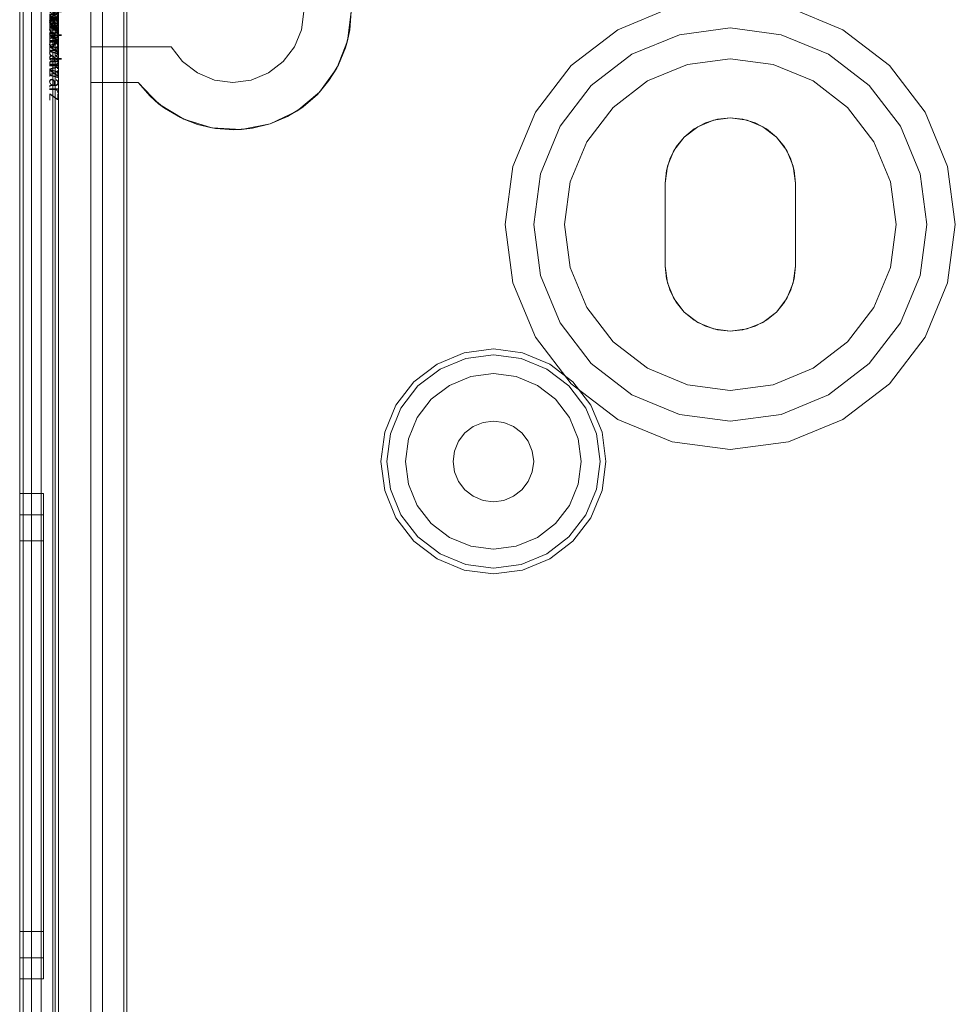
# Model space of a CAD drawing. Extents: x -743 to 300, y 62 to 1112.
# Tile 153 of 179: x 165.912 to 166.529, y 608.194 to 608.844. Entities that reach past the tile are written whole.
import ezdxf

# ---------------------------------------------------------------- set-up
doc = ezdxf.new("R2010")
doc.units = 0
doc.layers.get('0').update_dxf_attribs({"lineweight": 13})
doc.layers.add('AM_6-A06CPVAXL0', color=2, linetype='Continuous', lineweight=35, true_color=0xffff00)
doc.styles.get("Standard").update_dxf_attribs({"font": 'ARIALN.TTF'})

# ---------------------------------------------------------------- blocks, each defined once
blk = doc.blocks.new('Referenz-A06CPVAYL0')
at = {"color": 9, "linetype": 'ByBlock', "lineweight": 13, "ltscale": 0.13, "true_color": 0xc1c9c4}
for p, q in [((165.91216, 609.05991), (165.91216, 606.48178)), ((165.91216, 606.48178), (165.91216, 609.05991)), ((165.93404, 606.48178), (165.93404, 609.05991)), ((165.9356, 608.00522), (165.9356, 609.05991)), ((165.91216, 608.97397), (165.91216, 607.77084)), ((165.91216, 607.77084), (165.91216, 608.97397)), ((165.91997, 607.77084), (165.91997, 608.97397)), ((165.91997, 608.97397), (165.91997, 607.77084)), ((165.91216, 608.96616), (165.91216, 607.77084)), ((165.91216, 606.57553), (165.91216, 608.96616)), ((165.91997, 607.77084), (165.91997, 608.96616)), ((165.91997, 606.57553), (165.91997, 608.96616)), ((165.93404, 608.92241), (165.93404, 606.61928)), ((165.95904, 606.61928), (165.95904, 608.92241)), ((165.95904, 608.87241), (165.95904, 608.82553)), ((166.09806, 608.83684), (166.09966, 608.84897)), ((166.09966, 608.84897), (166.09806, 608.83684)), ((166.13091, 608.84897), (166.12849, 608.82966)), ((166.12996, 608.83682), (166.13091, 608.84897)), ((166.34249, 608.85172), (166.30669, 608.8369)), ((166.34249, 608.85172), (166.30669, 608.8369)), ((166.45513, 608.8369), (166.41933, 608.85172)), ((166.45513, 608.8369), (166.41933, 608.85172)), ((166.09338, 608.82553), (166.09806, 608.83684)), ((166.09806, 608.83684), (166.09338, 608.82553)), ((166.12713, 608.82497), (166.12996, 608.83682)), ((166.12849, 608.82966), (166.12996, 608.83682)), ((166.30669, 608.8369), (166.27595, 608.81331)), ((166.30669, 608.8369), (166.27595, 608.81331)), ((166.31607, 608.82066), (166.34735, 608.83361)), ((166.34735, 608.83361), (166.31607, 608.82066)), ((166.34735, 608.83361), (166.38091, 608.83803)), ((166.38091, 608.83803), (166.34735, 608.83361)), ((166.38091, 608.83803), (166.41448, 608.83361)), ((166.41448, 608.83361), (166.38091, 608.83803)), ((166.41448, 608.83361), (166.44575, 608.82066)), ((166.44575, 608.82066), (166.41448, 608.83361)), ((166.48587, 608.81331), (166.45513, 608.8369)), ((166.48587, 608.81331), (166.45513, 608.8369)), ((166.12849, 608.82966), (166.12136, 608.81154)), ((166.12713, 608.82497), (166.12849, 608.82966)), ((165.95904, 608.82553), (166.01219, 608.82553)), ((165.95904, 608.82553), (165.95904, 608.80209)), ((166.01219, 608.82553), (165.95904, 608.82553)), ((165.95904, 608.82553), (165.95904, 608.82553)), ((166.01219, 608.82553), (166.01964, 608.81582)), ((166.01964, 608.81582), (166.01219, 608.82553)), ((166.01219, 608.82553), (166.01219, 608.82553)), ((166.08593, 608.81582), (166.09338, 608.82553)), ((166.09338, 608.82553), (166.08593, 608.81582)), ((166.1225, 608.8137), (166.12713, 608.82497)), ((166.28921, 608.80005), (166.31607, 608.82066)), ((166.31607, 608.82066), (166.28921, 608.80005)), ((166.44575, 608.82066), (166.47261, 608.80005)), ((166.47261, 608.80005), (166.44575, 608.82066)), ((166.01964, 608.81582), (166.02935, 608.80838)), ((166.02935, 608.80838), (166.01964, 608.81582)), ((166.07622, 608.80838), (166.08593, 608.81582)), ((166.08593, 608.81582), (166.07622, 608.80838)), ((166.11616, 608.80329), (166.1225, 608.8137)), ((166.12136, 608.81154), (166.1225, 608.8137)), ((166.3526, 608.81399), (166.32622, 608.80307)), ((166.32622, 608.80307), (166.3526, 608.81399)), ((166.38091, 608.81772), (166.3526, 608.81399)), ((166.3526, 608.81399), (166.38091, 608.81772)), ((166.40922, 608.81399), (166.38091, 608.81772)), ((166.38091, 608.81772), (166.40922, 608.81399)), ((166.4356, 608.80307), (166.40922, 608.81399)), ((166.40922, 608.81399), (166.4356, 608.80307)), ((166.02935, 608.80838), (166.04065, 608.80369)), ((166.04065, 608.80369), (166.02935, 608.80838)), ((166.06492, 608.80369), (166.07622, 608.80838)), ((166.07622, 608.80838), (166.06492, 608.80369)), ((166.12136, 608.81154), (166.10998, 608.79575)), ((166.11616, 608.80329), (166.12136, 608.81154)), ((166.27595, 608.81331), (166.25236, 608.78256)), ((166.27595, 608.81331), (166.25236, 608.78256)), ((166.50946, 608.78256), (166.48587, 608.81331)), ((166.50946, 608.78256), (166.48587, 608.81331)), ((165.95904, 608.80209), (165.99029, 608.80209)), ((165.95904, 608.80209), (165.95904, 607.97788)), ((165.98091, 608.80209), (165.95904, 608.80209)), ((165.95904, 608.80209), (165.95904, 608.80209)), ((165.99029, 608.80209), (165.98091, 608.80209)), ((165.98091, 608.80209), (165.98091, 608.09667)), ((165.98091, 608.09667), (165.98091, 608.80209)), ((165.98091, 608.80209), (165.98091, 608.80209)), ((166.00381, 608.7881), (165.99029, 608.80209)), ((165.99029, 608.80209), (165.99833, 608.79295)), ((165.99029, 608.80209), (165.99029, 608.80209)), ((166.04065, 608.80369), (166.05279, 608.80209)), ((166.05279, 608.80209), (166.04065, 608.80369)), ((166.05279, 608.80209), (166.06492, 608.80369)), ((166.06492, 608.80369), (166.05279, 608.80209)), ((166.10829, 608.79399), (166.11616, 608.80329)), ((166.10998, 608.79575), (166.11616, 608.80329)), ((166.32622, 608.80307), (166.30357, 608.78568)), ((166.30357, 608.78568), (166.32622, 608.80307)), ((166.45825, 608.78568), (166.4356, 608.80307)), ((166.4356, 608.80307), (166.45825, 608.78568)), ((166.10998, 608.79575), (166.09505, 608.78326)), ((166.09907, 608.78603), (166.10829, 608.79399)), ((166.10829, 608.79399), (166.10998, 608.79575)), ((166.2686, 608.77319), (166.28921, 608.80005)), ((166.28921, 608.80005), (166.2686, 608.77319)), ((166.47261, 608.80005), (166.49322, 608.77319)), ((166.49322, 608.77319), (166.47261, 608.80005)), ((165.99833, 608.79295), (166.00771, 608.78516)), ((165.99833, 608.79295), (166.00381, 608.7881)), ((166.02038, 608.77788), (166.00381, 608.7881)), ((166.00381, 608.7881), (166.00771, 608.78516)), ((166.00771, 608.78516), (166.01818, 608.77893)), ((166.09505, 608.78326), (166.07749, 608.77485)), ((166.08872, 608.7796), (166.09907, 608.78603)), ((166.08872, 608.7796), (166.09505, 608.78326)), ((166.09505, 608.78326), (166.09907, 608.78603)), ((166.25236, 608.78256), (166.23753, 608.74676)), ((166.25236, 608.78256), (166.23753, 608.74676)), ((166.30357, 608.78568), (166.28619, 608.76303)), ((166.28619, 608.76303), (166.30357, 608.78568)), ((166.47563, 608.76303), (166.45825, 608.78568)), ((166.45825, 608.78568), (166.47563, 608.76303)), ((166.52429, 608.74676), (166.50946, 608.78256)), ((166.52429, 608.74676), (166.50946, 608.78256)), ((166.01818, 608.77893), (166.02949, 608.7744)), ((166.01818, 608.77893), (166.02038, 608.77788)), ((166.03896, 608.77208), (166.02038, 608.77788)), ((166.02038, 608.77788), (166.02949, 608.7744)), ((166.02949, 608.7744), (166.04137, 608.77168)), ((166.02949, 608.7744), (166.03896, 608.77208)), ((166.07749, 608.77485), (166.0584, 608.77105)), ((166.06567, 608.77191), (166.07749, 608.77485)), ((166.07749, 608.77485), (166.08872, 608.7796)), ((166.35704, 608.77142), (166.36447, 608.77539)), ((166.36447, 608.77539), (166.35704, 608.77142)), ((166.35943, 608.7729), (166.36979, 608.77719)), ((166.36979, 608.77719), (166.35943, 608.7729)), ((166.36447, 608.77539), (166.37253, 608.77783)), ((166.37253, 608.77783), (166.36447, 608.77539)), ((166.36979, 608.77719), (166.38091, 608.77866)), ((166.38091, 608.77866), (166.36979, 608.77719)), ((166.37253, 608.77783), (166.38091, 608.77866)), ((166.38091, 608.77866), (166.37253, 608.77783)), ((166.38091, 608.77866), (166.38929, 608.77783)), ((166.38929, 608.77783), (166.38091, 608.77866)), ((166.38091, 608.77866), (166.39203, 608.77719)), ((166.39203, 608.77719), (166.38091, 608.77866)), ((166.38929, 608.77783), (166.39735, 608.77539)), ((166.39735, 608.77539), (166.38929, 608.77783)), ((166.39203, 608.77719), (166.4024, 608.7729)), ((166.4024, 608.7729), (166.39203, 608.77719)), ((166.39735, 608.77539), (166.40478, 608.77142)), ((166.40478, 608.77142), (166.39735, 608.77539)), ((166.0584, 608.77105), (166.03896, 608.77208)), ((166.03896, 608.77208), (166.04137, 608.77168)), ((166.04137, 608.77168), (166.05353, 608.77085)), ((166.05353, 608.77085), (166.06567, 608.77191)), ((166.05353, 608.77085), (166.0584, 608.77105)), ((166.0584, 608.77105), (166.06567, 608.77191)), ((166.25564, 608.74191), (166.2686, 608.77319)), ((166.2686, 608.77319), (166.25564, 608.74191)), ((166.35053, 608.76607), (166.35943, 608.7729)), ((166.35943, 608.7729), (166.35053, 608.76607)), ((166.35053, 608.76607), (166.35704, 608.77142)), ((166.35704, 608.77142), (166.35053, 608.76607)), ((166.4024, 608.7729), (166.41129, 608.76607)), ((166.41129, 608.76607), (166.4024, 608.7729)), ((166.40478, 608.77142), (166.41129, 608.76607)), ((166.41129, 608.76607), (166.40478, 608.77142)), ((166.49322, 608.77319), (166.50618, 608.74191)), ((166.50618, 608.74191), (166.49322, 608.77319)), ((166.28619, 608.76303), (166.27526, 608.73665)), ((166.27526, 608.73665), (166.28619, 608.76303)), ((166.3437, 608.75717), (166.35053, 608.76607)), ((166.35053, 608.76607), (166.3437, 608.75717)), ((166.34518, 608.75956), (166.35053, 608.76607)), ((166.35053, 608.76607), (166.34518, 608.75956)), ((166.41129, 608.76607), (166.41664, 608.75956)), ((166.41664, 608.75956), (166.41129, 608.76607)), ((166.41129, 608.76607), (166.41812, 608.75717)), ((166.41812, 608.75717), (166.41129, 608.76607)), ((166.48656, 608.73665), (166.47563, 608.76303)), ((166.47563, 608.76303), (166.48656, 608.73665)), ((166.33941, 608.74681), (166.3437, 608.75717)), ((166.3437, 608.75717), (166.33941, 608.74681)), ((166.34121, 608.75213), (166.34518, 608.75956)), ((166.34518, 608.75956), (166.34121, 608.75213)), ((166.41664, 608.75956), (166.42061, 608.75213)), ((166.42061, 608.75213), (166.41664, 608.75956)), ((166.41812, 608.75717), (166.42242, 608.74681)), ((166.42242, 608.74681), (166.41812, 608.75717)), ((166.33877, 608.74407), (166.34121, 608.75213)), ((166.34121, 608.75213), (166.33877, 608.74407)), ((166.42061, 608.75213), (166.42305, 608.74407)), ((166.42305, 608.74407), (166.42061, 608.75213)), ((166.23753, 608.74676), (166.23247, 608.70834)), ((166.23753, 608.74676), (166.23247, 608.70834)), ((166.25122, 608.70834), (166.25564, 608.74191)), ((166.25564, 608.74191), (166.25122, 608.70834)), ((166.33794, 608.73569), (166.33941, 608.74681)), ((166.33941, 608.74681), (166.33794, 608.73569)), ((166.33794, 608.73569), (166.33877, 608.74407)), ((166.33877, 608.74407), (166.33794, 608.73569)), ((166.42242, 608.74681), (166.42388, 608.73569)), ((166.42388, 608.73569), (166.42242, 608.74681)), ((166.42305, 608.74407), (166.42388, 608.73569)), ((166.42388, 608.73569), (166.42305, 608.74407)), ((166.50618, 608.74191), (166.5106, 608.70834)), ((166.5106, 608.70834), (166.50618, 608.74191)), ((166.52935, 608.70834), (166.52429, 608.74676)), ((166.52935, 608.70834), (166.52429, 608.74676)), ((166.27526, 608.73665), (166.27154, 608.70834)), ((166.27154, 608.70834), (166.27526, 608.73665)), ((166.33794, 608.70834), (166.33794, 608.73569)), ((166.33794, 608.73569), (166.33794, 608.70834)), ((166.33794, 608.73569), (166.33794, 608.73569)), ((166.33794, 608.681), (166.33794, 608.73569)), ((166.33794, 608.73569), (166.33794, 608.681)), ((166.33794, 608.73569), (166.33794, 608.73569)), ((166.42388, 608.73569), (166.42388, 608.70834)), ((166.42388, 608.70834), (166.42388, 608.73569)), ((166.42388, 608.73569), (166.42388, 608.73569)), ((166.42388, 608.73569), (166.42388, 608.681)), ((166.42388, 608.681), (166.42388, 608.73569)), ((166.42388, 608.73569), (166.42388, 608.73569)), ((166.49029, 608.70834), (166.48656, 608.73665)), ((166.48656, 608.73665), (166.49029, 608.70834)), ((166.23247, 608.70834), (166.23753, 608.66993)), ((166.23247, 608.70834), (166.23753, 608.66993)), ((166.25564, 608.67478), (166.25122, 608.70834)), ((166.25122, 608.70834), (166.25564, 608.67478)), ((166.27154, 608.70834), (166.27526, 608.68004)), ((166.27526, 608.68004), (166.27154, 608.70834)), ((166.33794, 608.681), (166.33794, 608.70834)), ((166.33794, 608.70834), (166.33794, 608.681)), ((166.42388, 608.70834), (166.42388, 608.681)), ((166.42388, 608.681), (166.42388, 608.70834)), ((166.48656, 608.68004), (166.49029, 608.70834)), ((166.49029, 608.70834), (166.48656, 608.68004)), ((166.5106, 608.70834), (166.50618, 608.67478)), ((166.50618, 608.67478), (166.5106, 608.70834)), ((166.52429, 608.66993), (166.52935, 608.70834)), ((166.52429, 608.66993), (166.52935, 608.70834)), ((166.27526, 608.68004), (166.28619, 608.65366)), ((166.28619, 608.65366), (166.27526, 608.68004)), ((166.33877, 608.67262), (166.33794, 608.681)), ((166.33794, 608.681), (166.33877, 608.67262)), ((166.33794, 608.681), (166.33794, 608.681)), ((166.33941, 608.66988), (166.33794, 608.681)), ((166.33794, 608.681), (166.33941, 608.66988)), ((166.33794, 608.681), (166.33794, 608.681)), ((166.42388, 608.681), (166.42242, 608.66988)), ((166.42242, 608.66988), (166.42388, 608.681)), ((166.42388, 608.681), (166.42305, 608.67262)), ((166.42305, 608.67262), (166.42388, 608.681)), ((166.42388, 608.681), (166.42388, 608.681)), ((166.42388, 608.681), (166.42388, 608.681)), ((166.47563, 608.65366), (166.48656, 608.68004)), ((166.48656, 608.68004), (166.47563, 608.65366)), ((166.2686, 608.6435), (166.25564, 608.67478)), ((166.25564, 608.67478), (166.2686, 608.6435)), ((166.34121, 608.66456), (166.33877, 608.67262)), ((166.33877, 608.67262), (166.34121, 608.66456)), ((166.42305, 608.67262), (166.42061, 608.66456)), ((166.42061, 608.66456), (166.42305, 608.67262)), ((166.50618, 608.67478), (166.49322, 608.6435)), ((166.49322, 608.6435), (166.50618, 608.67478)), ((166.23753, 608.66993), (166.25236, 608.63413)), ((166.23753, 608.66993), (166.25236, 608.63413)), ((166.3437, 608.65952), (166.33941, 608.66988)), ((166.33941, 608.66988), (166.3437, 608.65952)), ((166.34518, 608.65713), (166.34121, 608.66456)), ((166.34121, 608.66456), (166.34518, 608.65713)), ((166.42061, 608.66456), (166.41664, 608.65713)), ((166.41664, 608.65713), (166.42061, 608.66456)), ((166.42242, 608.66988), (166.41812, 608.65952)), ((166.41812, 608.65952), (166.42242, 608.66988)), ((166.50946, 608.63413), (166.52429, 608.66993)), ((166.50946, 608.63413), (166.52429, 608.66993)), ((166.35053, 608.65062), (166.3437, 608.65952)), ((166.3437, 608.65952), (166.35053, 608.65062)), ((166.41812, 608.65952), (166.41129, 608.65062)), ((166.41129, 608.65062), (166.41812, 608.65952)), ((166.28619, 608.65366), (166.30357, 608.63101)), ((166.30357, 608.63101), (166.28619, 608.65366)), ((166.35053, 608.65062), (166.34518, 608.65713)), ((166.34518, 608.65713), (166.35053, 608.65062)), ((166.41664, 608.65713), (166.41129, 608.65062)), ((166.41129, 608.65062), (166.41664, 608.65713)), ((166.45825, 608.63101), (166.47563, 608.65366)), ((166.47563, 608.65366), (166.45825, 608.63101)), ((166.35704, 608.64527), (166.35053, 608.65062)), ((166.35053, 608.65062), (166.35704, 608.64527)), ((166.35943, 608.64379), (166.35053, 608.65062)), ((166.35053, 608.65062), (166.35943, 608.64379)), ((166.36447, 608.6413), (166.35704, 608.64527)), ((166.35704, 608.64527), (166.36447, 608.6413)), ((166.40478, 608.64527), (166.39735, 608.6413)), ((166.39735, 608.6413), (166.40478, 608.64527)), ((166.41129, 608.65062), (166.4024, 608.64379)), ((166.4024, 608.64379), (166.41129, 608.65062)), ((166.41129, 608.65062), (166.40478, 608.64527)), ((166.40478, 608.64527), (166.41129, 608.65062)), ((166.28921, 608.61664), (166.2686, 608.6435)), ((166.2686, 608.6435), (166.28921, 608.61664)), ((166.36979, 608.6395), (166.35943, 608.64379)), ((166.35943, 608.64379), (166.36979, 608.6395)), ((166.37253, 608.63886), (166.36447, 608.6413)), ((166.36447, 608.6413), (166.37253, 608.63886)), ((166.38091, 608.63803), (166.36979, 608.6395)), ((166.36979, 608.6395), (166.38091, 608.63803)), ((166.38091, 608.63803), (166.37253, 608.63886)), ((166.37253, 608.63886), (166.38091, 608.63803)), ((166.39203, 608.6395), (166.38091, 608.63803)), ((166.38091, 608.63803), (166.39203, 608.6395)), ((166.38929, 608.63886), (166.38091, 608.63803)), ((166.38091, 608.63803), (166.38929, 608.63886)), ((166.39735, 608.6413), (166.38929, 608.63886)), ((166.38929, 608.63886), (166.39735, 608.6413)), ((166.4024, 608.64379), (166.39203, 608.6395)), ((166.39203, 608.6395), (166.4024, 608.64379)), ((166.49322, 608.6435), (166.47261, 608.61664)), ((166.47261, 608.61664), (166.49322, 608.6435)), ((166.25236, 608.63413), (166.27595, 608.60338)), ((166.25236, 608.63413), (166.27595, 608.60338)), ((166.48587, 608.60338), (166.50946, 608.63413)), ((166.48587, 608.60338), (166.50946, 608.63413)), ((166.22466, 608.62631), (166.20545, 608.62378)), ((166.24387, 608.62378), (166.22466, 608.62631)), ((166.30357, 608.63101), (166.32622, 608.61362)), ((166.32622, 608.61362), (166.30357, 608.63101)), ((166.4356, 608.61362), (166.45825, 608.63101)), ((166.45825, 608.63101), (166.4356, 608.61362)), ((166.20545, 608.62378), (166.18755, 608.61637)), ((166.18946, 608.61306), (166.20644, 608.6201)), ((166.20644, 608.6201), (166.22466, 608.62249)), ((166.22466, 608.62249), (166.24288, 608.6201)), ((166.24288, 608.6201), (166.25986, 608.61306)), ((166.26177, 608.61637), (166.24387, 608.62378)), ((166.18755, 608.61637), (166.17218, 608.60458)), ((166.17488, 608.60187), (166.18946, 608.61306)), ((166.25986, 608.61306), (166.27444, 608.60187)), ((166.27714, 608.60458), (166.26177, 608.61637)), ((166.31607, 608.59603), (166.28921, 608.61664)), ((166.28921, 608.61664), (166.31607, 608.59603)), ((166.32622, 608.61362), (166.3526, 608.6027)), ((166.3526, 608.6027), (166.32622, 608.61362)), ((166.40922, 608.6027), (166.4356, 608.61362)), ((166.4356, 608.61362), (166.40922, 608.6027)), ((166.47261, 608.61664), (166.44575, 608.59603)), ((166.44575, 608.59603), (166.47261, 608.61664)), ((166.20966, 608.60809), (166.19568, 608.6023)), ((166.20966, 608.60809), (166.19568, 608.6023)), ((166.22466, 608.61006), (166.20966, 608.60809)), ((166.22466, 608.61006), (166.20966, 608.60809)), ((166.23966, 608.60809), (166.22466, 608.61006)), ((166.23966, 608.60809), (166.22466, 608.61006)), ((166.25365, 608.6023), (166.23966, 608.60809)), ((166.25365, 608.6023), (166.23966, 608.60809)), ((166.17218, 608.60458), (166.16039, 608.5892)), ((166.16369, 608.58729), (166.17488, 608.60187)), ((166.19568, 608.6023), (166.18367, 608.59309)), ((166.19568, 608.6023), (166.18367, 608.59309)), ((166.26565, 608.59309), (166.25365, 608.6023)), ((166.26565, 608.59309), (166.25365, 608.6023)), ((166.27444, 608.60187), (166.28563, 608.58729)), ((166.27595, 608.60338), (166.30669, 608.57979)), ((166.27595, 608.60338), (166.30669, 608.57979)), ((166.28894, 608.5892), (166.27714, 608.60458)), ((166.3526, 608.6027), (166.38091, 608.59897)), ((166.38091, 608.59897), (166.3526, 608.6027)), ((166.38091, 608.59897), (166.40922, 608.6027)), ((166.40922, 608.6027), (166.38091, 608.59897)), ((166.45513, 608.57979), (166.48587, 608.60338)), ((166.45513, 608.57979), (166.48587, 608.60338)), ((166.18367, 608.59309), (166.17446, 608.58108)), ((166.18367, 608.59309), (166.17446, 608.58108)), ((166.27486, 608.58108), (166.26565, 608.59309)), ((166.27486, 608.58108), (166.26565, 608.59309)), ((166.34735, 608.58308), (166.31607, 608.59603)), ((166.31607, 608.59603), (166.34735, 608.58308)), ((166.44575, 608.59603), (166.41448, 608.58308)), ((166.41448, 608.58308), (166.44575, 608.59603)), ((166.16039, 608.5892), (166.15297, 608.5713)), ((166.15666, 608.57032), (166.16369, 608.58729)), ((166.28563, 608.58729), (166.29266, 608.57032)), ((166.29635, 608.5713), (166.28894, 608.5892)), ((166.17446, 608.58108), (166.16867, 608.5671)), ((166.17446, 608.58108), (166.16867, 608.5671)), ((166.28065, 608.5671), (166.27486, 608.58108)), ((166.28065, 608.5671), (166.27486, 608.58108)), ((166.30669, 608.57979), (166.34249, 608.56497)), ((166.30669, 608.57979), (166.34249, 608.56497)), ((166.38091, 608.57866), (166.34735, 608.58308)), ((166.34735, 608.58308), (166.38091, 608.57866)), ((166.41448, 608.58308), (166.38091, 608.57866)), ((166.38091, 608.57866), (166.41448, 608.58308)), ((166.41933, 608.56497), (166.45513, 608.57979)), ((166.41933, 608.56497), (166.45513, 608.57979)), ((166.21138, 608.5751), (166.20588, 608.57088)), ((166.20588, 608.57088), (166.21138, 608.5751)), ((166.21779, 608.57775), (166.21138, 608.5751)), ((166.21138, 608.5751), (166.21779, 608.57775)), ((166.22466, 608.57866), (166.21779, 608.57775)), ((166.21779, 608.57775), (166.22466, 608.57866)), ((166.23154, 608.57775), (166.22466, 608.57866)), ((166.22466, 608.57866), (166.23154, 608.57775)), ((166.23794, 608.5751), (166.23154, 608.57775)), ((166.23154, 608.57775), (166.23794, 608.5751)), ((166.24344, 608.57088), (166.23794, 608.5751)), ((166.23794, 608.5751), (166.24344, 608.57088)), ((166.15297, 608.5713), (166.15044, 608.55209)), ((166.15426, 608.55209), (166.15666, 608.57032)), ((166.16867, 608.5671), (166.16669, 608.55209)), ((166.16867, 608.5671), (166.16669, 608.55209)), ((166.20588, 608.57088), (166.20166, 608.56538)), ((166.20166, 608.56538), (166.20588, 608.57088)), ((166.24766, 608.56538), (166.24344, 608.57088)), ((166.24344, 608.57088), (166.24766, 608.56538)), ((166.28263, 608.55209), (166.28065, 608.5671)), ((166.28263, 608.55209), (166.28065, 608.5671)), ((166.29266, 608.57032), (166.29506, 608.55209)), ((166.29888, 608.55209), (166.29635, 608.5713)), ((166.20166, 608.56538), (166.199, 608.55897)), ((166.199, 608.55897), (166.20166, 608.56538)), ((166.25032, 608.55897), (166.24766, 608.56538)), ((166.24766, 608.56538), (166.25032, 608.55897)), ((166.34249, 608.56497), (166.38091, 608.55991)), ((166.34249, 608.56497), (166.38091, 608.55991)), ((166.38091, 608.55991), (166.41933, 608.56497)), ((166.38091, 608.55991), (166.41933, 608.56497)), ((166.199, 608.55897), (166.1981, 608.55209)), ((166.1981, 608.55209), (166.199, 608.55897)), ((166.25122, 608.55209), (166.25032, 608.55897)), ((166.25032, 608.55897), (166.25122, 608.55209)), ((166.15044, 608.55209), (166.15297, 608.53289)), ((166.15666, 608.53387), (166.15426, 608.55209)), ((166.16669, 608.55209), (166.16867, 608.53709)), ((166.16669, 608.55209), (166.16867, 608.53709)), ((166.1981, 608.55209), (166.199, 608.54522)), ((166.199, 608.54522), (166.1981, 608.55209)), ((166.25032, 608.54522), (166.25122, 608.55209)), ((166.25122, 608.55209), (166.25032, 608.54522)), ((166.28065, 608.53709), (166.28263, 608.55209)), ((166.28065, 608.53709), (166.28263, 608.55209)), ((166.29506, 608.55209), (166.29266, 608.53387)), ((166.29635, 608.53289), (166.29888, 608.55209)), ((166.199, 608.54522), (166.20166, 608.53881)), ((166.20166, 608.53881), (166.199, 608.54522)), ((166.24766, 608.53881), (166.25032, 608.54522)), ((166.25032, 608.54522), (166.24766, 608.53881)), ((166.16867, 608.53709), (166.17446, 608.52311)), ((166.16867, 608.53709), (166.17446, 608.52311)), ((166.20166, 608.53881), (166.20588, 608.53331)), ((166.20588, 608.53331), (166.20166, 608.53881)), ((166.24344, 608.53331), (166.24766, 608.53881)), ((166.24766, 608.53881), (166.24344, 608.53331)), ((166.27486, 608.52311), (166.28065, 608.53709)), ((166.27486, 608.52311), (166.28065, 608.53709)), ((165.92779, 608.531), (165.91216, 608.531)), ((165.91216, 608.531), (165.91216, 608.52554)), ((165.91216, 608.52554), (165.91216, 608.531)), ((165.92779, 608.52792), (165.92779, 608.531)), ((165.92779, 608.52792), (165.92779, 608.531)), ((165.92779, 608.51881), (165.92779, 608.52792)), ((165.92779, 608.51881), (165.92779, 608.52792)), ((166.15297, 608.53289), (166.16039, 608.51499)), ((166.16369, 608.5169), (166.15666, 608.53387)), ((166.20588, 608.53331), (166.21138, 608.52909)), ((166.21138, 608.52909), (166.20588, 608.53331)), ((166.21138, 608.52909), (166.21779, 608.52644)), ((166.21779, 608.52644), (166.21138, 608.52909)), ((166.23154, 608.52644), (166.23794, 608.52909)), ((166.23794, 608.52909), (166.23154, 608.52644)), ((166.23794, 608.52909), (166.24344, 608.53331)), ((166.24344, 608.53331), (166.23794, 608.52909)), ((166.29266, 608.53387), (166.28563, 608.5169)), ((166.28894, 608.51499), (166.29635, 608.53289)), ((165.91216, 608.52554), (165.91216, 608.50954)), ((165.91216, 608.50954), (165.91216, 608.52554)), ((166.17446, 608.52311), (166.18367, 608.5111)), ((166.17446, 608.52311), (166.18367, 608.5111)), ((166.21779, 608.52644), (166.22466, 608.52553)), ((166.22466, 608.52553), (166.21779, 608.52644)), ((166.22466, 608.52553), (166.23154, 608.52644)), ((166.23154, 608.52644), (166.22466, 608.52553)), ((166.26565, 608.5111), (166.27486, 608.52311)), ((166.26565, 608.5111), (166.27486, 608.52311)), ((165.92779, 608.51694), (165.91216, 608.51694)), ((165.91216, 608.51694), (165.91216, 608.51196)), ((165.91216, 608.51196), (165.91216, 608.51694)), ((165.92779, 608.50401), (165.92779, 608.51881)), ((165.92779, 608.50401), (165.92779, 608.51881)), ((165.92779, 608.51413), (165.92779, 608.51694)), ((165.92779, 608.51413), (165.92779, 608.51694)), ((166.16039, 608.51499), (166.17218, 608.49961)), ((166.17488, 608.50232), (166.16369, 608.5169)), ((166.28563, 608.5169), (166.27444, 608.50232)), ((166.27714, 608.49961), (166.28894, 608.51499)), ((165.91216, 608.51196), (165.91216, 608.49737)), ((165.91216, 608.49737), (165.91216, 608.51196)), ((165.91216, 608.50954), (165.91216, 608.48409)), ((165.91216, 608.48409), (165.91216, 608.50954)), ((165.92779, 608.50582), (165.92779, 608.51413)), ((165.92779, 608.50582), (165.92779, 608.51413)), ((166.18367, 608.5111), (166.19568, 608.50189)), ((166.18367, 608.5111), (166.19568, 608.50189)), ((166.25365, 608.50189), (166.26565, 608.5111)), ((166.25365, 608.50189), (166.26565, 608.5111)), ((165.92779, 608.49232), (165.92779, 608.50582)), ((165.92779, 608.49232), (165.92779, 608.50582)), ((165.92779, 608.48409), (165.92779, 608.50401)), ((165.92779, 608.48409), (165.92779, 608.50401)), ((166.18946, 608.49113), (166.17488, 608.50232)), ((166.19568, 608.50189), (166.20966, 608.4961)), ((166.19568, 608.50189), (166.20966, 608.4961)), ((166.23966, 608.4961), (166.25365, 608.50189)), ((166.23966, 608.4961), (166.25365, 608.50189)), ((166.27444, 608.50232), (166.25986, 608.49113)), ((165.91216, 608.49975), (165.91216, 608.49536)), ((165.92779, 608.49975), (165.91216, 608.49975)), ((165.91216, 608.49536), (165.91216, 608.49975)), ((165.91216, 608.49737), (165.91216, 608.47415)), ((165.91216, 608.47415), (165.91216, 608.49737)), ((165.91216, 608.49536), (165.91216, 608.48248)), ((165.91216, 608.48248), (165.91216, 608.49536)), ((165.92779, 608.49536), (165.92779, 608.49975)), ((165.92779, 608.49536), (165.92779, 608.49975)), ((165.92779, 608.48248), (165.92779, 608.49536)), ((165.92779, 608.48248), (165.92779, 608.49536)), ((166.17218, 608.49961), (166.18755, 608.48782)), ((166.20966, 608.4961), (166.22466, 608.49413)), ((166.20966, 608.4961), (166.22466, 608.49413)), ((166.22466, 608.49413), (166.23966, 608.4961)), ((166.22466, 608.49413), (166.23966, 608.4961)), ((166.26177, 608.48782), (166.27714, 608.49961)), ((165.92779, 608.47415), (165.92779, 608.49232)), ((165.92779, 608.47415), (165.92779, 608.49232)), ((166.20644, 608.48409), (166.18946, 608.49113)), ((166.25986, 608.49113), (166.24288, 608.48409)), ((165.91216, 608.48409), (165.91216, 608.45092)), ((165.91216, 608.45092), (165.91216, 608.48409)), ((165.91216, 608.48248), (165.91216, 608.462)), ((165.91216, 608.462), (165.91216, 608.48248)), ((165.92779, 608.45982), (165.92779, 608.48409)), ((165.92779, 608.45982), (165.92779, 608.48409)), ((165.92779, 608.462), (165.92779, 608.48248)), ((165.92779, 608.462), (165.92779, 608.48248)), ((166.18755, 608.48782), (166.20545, 608.48041)), ((166.22466, 608.4817), (166.20644, 608.48409)), ((166.24288, 608.48409), (166.22466, 608.4817)), ((166.24387, 608.48041), (166.26177, 608.48782)), ((166.20545, 608.48041), (166.22466, 608.47788)), ((166.22466, 608.47788), (166.24387, 608.48041)), ((165.91216, 608.47415), (165.91216, 608.44389)), ((165.91216, 608.44389), (165.91216, 608.47415)), ((165.92779, 608.45201), (165.92779, 608.47415)), ((165.92779, 608.45201), (165.92779, 608.47415)), ((165.91216, 608.462), (165.91216, 608.4353)), ((165.91216, 608.4353), (165.91216, 608.462)), ((165.92779, 608.4353), (165.92779, 608.462)), ((165.92779, 608.4353), (165.92779, 608.462)), ((165.92779, 608.43213), (165.92779, 608.45982)), ((165.92779, 608.43213), (165.92779, 608.45982)), ((165.91216, 608.45092), (165.91216, 608.4123)), ((165.91216, 608.4123), (165.91216, 608.45092)), ((165.92779, 608.42675), (165.92779, 608.45201)), ((165.92779, 608.42675), (165.92779, 608.45201)), ((165.91216, 608.44389), (165.91216, 608.40866)), ((165.91216, 608.40866), (165.91216, 608.44389)), ((165.91216, 608.4353), (165.91216, 608.40421)), ((165.91216, 608.40421), (165.91216, 608.4353)), ((165.92779, 608.40421), (165.92779, 608.4353)), ((165.92779, 608.40421), (165.92779, 608.4353)), ((165.92779, 608.40209), (165.92779, 608.43213)), ((165.92779, 608.40209), (165.92779, 608.43213)), ((165.92779, 608.39935), (165.92779, 608.42675)), ((165.92779, 608.39935), (165.92779, 608.42675)), ((165.91216, 608.4123), (165.91216, 608.37084)), ((165.91216, 608.37084), (165.91216, 608.4123)), ((165.91216, 608.40866), (165.91216, 608.37084)), ((165.91216, 608.37084), (165.91216, 608.40866)), ((165.91216, 608.40421), (165.91216, 608.37084)), ((165.91216, 608.37084), (165.91216, 608.40421)), ((165.92779, 608.37084), (165.92779, 608.40421)), ((165.92779, 608.37084), (165.92779, 608.40421)), ((165.92779, 608.37084), (165.92779, 608.40209)), ((165.92779, 608.37084), (165.92779, 608.40209)), ((165.92779, 608.37084), (165.92779, 608.39935)), ((165.92779, 608.37084), (165.92779, 608.39935)), ((165.91216, 608.37084), (165.91216, 608.33303)), ((165.91216, 608.37084), (165.91216, 608.32939)), ((165.91216, 608.37084), (165.91216, 608.33748)), ((165.91216, 608.33303), (165.91216, 608.37084)), ((165.91216, 608.32939), (165.91216, 608.37084)), ((165.91216, 608.33748), (165.91216, 608.37084)), ((165.92779, 608.34234), (165.92779, 608.37084)), ((165.92779, 608.3396), (165.92779, 608.37084)), ((165.92779, 608.33748), (165.92779, 608.37084)), ((165.92779, 608.34234), (165.92779, 608.37084)), ((165.92779, 608.3396), (165.92779, 608.37084)), ((165.92779, 608.33748), (165.92779, 608.37084)), ((165.92779, 608.31494), (165.92779, 608.34234)), ((165.92779, 608.31494), (165.92779, 608.34234)), ((165.92779, 608.30956), (165.92779, 608.3396)), ((165.92779, 608.30956), (165.92779, 608.3396)), ((165.91216, 608.33748), (165.91216, 608.30639)), ((165.91216, 608.30639), (165.91216, 608.33748)), ((165.91216, 608.33303), (165.91216, 608.2978)), ((165.91216, 608.2978), (165.91216, 608.33303)), ((165.92779, 608.30639), (165.92779, 608.33748)), ((165.92779, 608.30639), (165.92779, 608.33748)), ((165.91216, 608.32939), (165.91216, 608.29077)), ((165.91216, 608.29077), (165.91216, 608.32939)), ((165.92779, 608.28968), (165.92779, 608.31494)), ((165.92779, 608.28968), (165.92779, 608.31494)), ((165.92779, 608.28187), (165.92779, 608.30956)), ((165.92779, 608.28187), (165.92779, 608.30956)), ((165.91216, 608.30639), (165.91216, 608.27969)), ((165.91216, 608.27969), (165.91216, 608.30639)), ((165.92779, 608.27969), (165.92779, 608.30639)), ((165.92779, 608.27969), (165.92779, 608.30639)), ((165.91216, 608.2978), (165.91216, 608.26754)), ((165.91216, 608.26754), (165.91216, 608.2978)), ((165.91216, 608.29077), (165.91216, 608.2576)), ((165.91216, 608.2576), (165.91216, 608.29077)), ((165.92779, 608.26754), (165.92779, 608.28968)), ((165.92779, 608.26754), (165.92779, 608.28968)), ((165.92779, 608.2576), (165.92779, 608.28187)), ((165.92779, 608.2576), (165.92779, 608.28187)), ((165.91216, 608.27969), (165.91216, 608.25921)), ((165.91216, 608.25921), (165.91216, 608.27969)), ((165.92779, 608.25921), (165.92779, 608.27969)), ((165.92779, 608.25921), (165.92779, 608.27969)), ((165.91216, 608.26754), (165.91216, 608.24432)), ((165.91216, 608.24432), (165.91216, 608.26754)), ((165.92779, 608.24937), (165.92779, 608.26754)), ((165.92779, 608.24937), (165.92779, 608.26754)), ((165.91216, 608.25921), (165.91216, 608.24633)), ((165.91216, 608.24633), (165.91216, 608.25921)), ((165.91216, 608.2576), (165.91216, 608.23215)), ((165.91216, 608.23215), (165.91216, 608.2576)), ((165.92779, 608.24633), (165.92779, 608.25921)), ((165.92779, 608.24633), (165.92779, 608.25921)), ((165.92779, 608.23768), (165.92779, 608.2576)), ((165.92779, 608.23768), (165.92779, 608.2576)), ((165.92779, 608.23587), (165.92779, 608.24937)), ((165.92779, 608.23587), (165.92779, 608.24937)), ((165.91216, 608.24633), (165.91216, 608.24194)), ((165.91216, 608.24194), (165.91216, 608.24633)), ((165.91216, 608.24432), (165.91216, 608.22973)), ((165.91216, 608.22973), (165.91216, 608.24432)), ((165.91216, 608.24194), (165.92779, 608.24194)), ((165.92779, 608.24194), (165.92779, 608.24633)), ((165.92779, 608.24194), (165.92779, 608.24633)), ((165.92779, 608.22288), (165.92779, 608.23768)), ((165.92779, 608.22288), (165.92779, 608.23768)), ((165.92779, 608.22756), (165.92779, 608.23587)), ((165.92779, 608.22756), (165.92779, 608.23587)), ((165.91216, 608.23215), (165.91216, 608.21615)), ((165.91216, 608.21615), (165.91216, 608.23215)), ((165.91216, 608.22973), (165.91216, 608.22475)), ((165.91216, 608.22475), (165.91216, 608.22973)), ((165.91216, 608.22475), (165.92779, 608.22475)), ((165.92779, 608.22475), (165.92779, 608.22756)), ((165.92779, 608.22475), (165.92779, 608.22756)), ((165.92779, 608.21377), (165.92779, 608.22288)), ((165.92779, 608.21377), (165.92779, 608.22288)), ((165.91216, 608.21615), (165.91216, 608.21069)), ((165.91216, 608.21069), (165.91216, 608.21615)), ((165.91216, 608.21069), (165.92779, 608.21069)), ((165.92779, 608.21069), (165.92779, 608.21377)), ((165.92779, 608.21069), (165.92779, 608.21377))]:
    blk.add_line(p, q, dxfattribs=at)
at = {"color": 251, "linetype": 'ByBlock', "lineweight": 13, "ltscale": 0.13, "true_color": 0x636363}
for p, q in [((165.91216, 609.05991), (165.91216, 606.48178)), ((165.93785, 609.05991), (165.93785, 606.48178)), ((165.91441, 609.04403), (165.91441, 606.49897)), ((165.98091, 606.61459), (165.98091, 608.92709)), ((165.98289, 606.61657), (165.98289, 608.92512)), ((165.92622, 606.61928), (165.92622, 608.92241)), ((165.92622, 608.92241), (165.92622, 606.61928)), ((165.96685, 606.61928), (165.96685, 608.92241)), ((165.96685, 608.92241), (165.96685, 606.61928))]:
    blk.add_line(p, q, dxfattribs=at)
at = {"layer": 'AM_6-A06CPVAXL0', "linetype": 'ByBlock', "ltscale": 0.35, "char_height": 0.0078125, "attachment_point": 1, "rotation": 270}
for insert in [(165.9395, 608.97738), (165.9395, 608.96956), (165.9395, 608.96175), (165.9395, 608.94613), (165.9395, 608.9305)]:
    blk.add_mtext('{\\fArial;Schraube_TK34mm-schwarz}', dxfattribs=dict(at, insert=insert))

msp = doc.modelspace()

# ---------------------------------------------------------------- block references
at = {"color": 8, "lineweight": 25, "ltscale": 0.25, "true_color": 0x808080}
msp.add_blockref('Referenz-A06CPVAYL0', (0, 0), dxfattribs=at)

doc.saveas('drawing.dxf')
